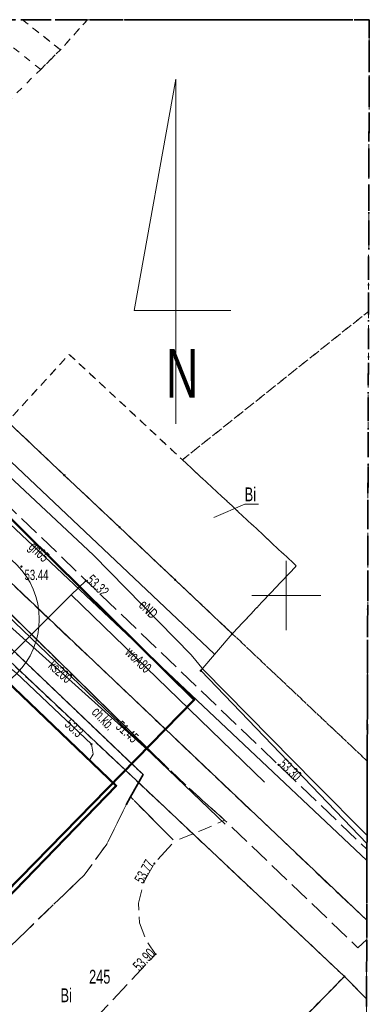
# Model space of a CAD drawing. Header units: metres. Extents: x 5507792 to 5507956, y 5948884 to 5948992.
# Tile 15 of 15: x 5507931 to 5507956, y 5948920 to 5948992. Entities that reach past the tile are written whole.
import ezdxf
from ezdxf.enums import TextEntityAlignment as Align

# ---------------------------------------------------------------- set-up
doc = ezdxf.new("R2010")
doc.units = ezdxf.units.M
doc.header["$MEASUREMENT"] = 0
for name, pattern in [('L_0_02', [0]), ('L_0_03', [1, 0.5, -0.5]), ('L_0_04', [1.5, 1, -0.5]), ('L_0_06', [2, 1.5, -0.5]), ('L_0_4E', [2.5, 1.5, -1]), ('L_0_B1', [2.5, 1.5, -0.5, 0, -0.5])]:
    doc.linetypes.add(name, pattern=pattern)
doc.layers.get('0').update_dxf_attribs({"color": 2, "linetype": 'CONTINUOUS', "lineweight": 5})
doc.layers.add('0_legenda', color=7, linetype='CONTINUOUS', lineweight=5, true_color=0x000000)
for name, color, linetype, lineweight in [('1_roslinnosc', 102, 'CONTINUOUS', 5), ('312-budynek ewidencyjny', 7, 'CONTINUOUS', 18), ('EGB_Budynek', 7, 'CONTINUOUS', 50), ('EGB_DzialkaEwidencyjna', 7, 'L_0_02', 18), ('EGB_JednostkaEwidencyjna', 7, 'CONTINUOUS', 18), ('EGB_KonturUzytkuGruntowego', 96, 'L_0_03', 18), ('EGB_ObrebEwidencyjny', 7, 'CONTINUOUS', 18), ('EGB_PunktGraniczny', 7, 'CONTINUOUS', 18), ('GES_PrzewodElektroenergetyczny', 1, 'CONTINUOUS', 18), ('GES_PrzewodGazowy', 52, 'CONTINUOUS', 18), ('GES_PrzewodKanalizacyjny', 36, 'CONTINUOUS', 18), ('GES_PrzewodKanalizacyjny-Projektowany', 36, 'CONTINUOUS', 18), ('GES_PrzewodTelekomunikacyjny', 30, 'CONTINUOUS', 18), ('GES_PrzewodWodociagowy', 5, 'CONTINUOUS', 18), ('GES_Rzedna', 7, 'CONTINUOUS', 18), ('OT_Komunikacja', 7, 'CONTINUOUS', 18), ('OT_Ogrodzenia', 7, 'CONTINUOUS', 18), ('OT_Rzedna', 7, 'CONTINUOUS', 18), ('OT_ZagospodarowanieTerenu', 7, 'CONTINUOUS', 18), ('OTKC', 7, 'CONTINUOUS', 13), ('OTKJ', 7, 'CONTINUOUS', 13), ('OTKK', 7, 'CONTINUOUS', 13), ('OTKU', 7, 'CONTINUOUS', 13), ('OTOO', 7, 'CONTINUOUS', 13), ('OTRS', 7, 'CONTINUOUS', 13), ('OTZT', 7, 'CONTINUOUS', 18), ('SUEP', 7, 'CONTINUOUS', 13), ('SUGP', 7, 'CONTINUOUS', 18), ('SUKP', 7, 'CONTINUOUS', 13), ('SUTP', 7, 'CONTINUOUS', 13), ('SUWP', 7, 'CONTINUOUS', 13)]:
    doc.layers.add(name, color=color, linetype=linetype, lineweight=lineweight)
doc.layers.add('Zakres', color=7, linetype='CONTINUOUS')
doc.styles.get("Standard").update_dxf_attribs({"font": 'arial.ttf', "width": 0.75})
doc.linetypes.add('L_0_15_SHX', pattern='A,0,-0.375,-0.75,-0.75,-0.75,-0.75,-0.75,[1,Nowogard 244.shx,S=0.05,R=0,X=0,Y=0],-0.75,-0.75,-0.75,-0.75,-0.375', length=7.5)

# ---------------------------------------------------------------- blocks, each defined once
blk = doc.blocks.new('L_0_02_2')
at = {"color": 0}
blk.add_point((0, 0), dxfattribs=at)
blk = doc.blocks.new('L_0_02_1')
at = {"color": 0}
blk.add_point((0, 0), dxfattribs=at)
blk = doc.blocks.new('EGPG_N')
at = {"linetype": 'Continuous', "lineweight": 13}
blk.add_hatch(color=0, dxfattribs=at).paths.add_polyline_path([(0, -0.1, 1), (0, 0.1, 1)])
at = {"color": 0, "linetype": 'Continuous', "lineweight": 13}
blk.add_circle((0, 0), 0.1, dxfattribs=at)
blk = doc.blocks.new('SUPS01_07')
at = {"linetype": 'Continuous', "lineweight": 13}
blk.add_hatch(color=0, dxfattribs=at).paths.add_polyline_path([(0, -0.09, 1), (0, 0.09, 1)])
at = {"color": 0, "linetype": 'Continuous', "lineweight": 13}
blk.add_circle((0, 0), 0.0906, dxfattribs=at)
blk = doc.blocks.new('SUPS01_05')
at = {"linetype": 'Continuous', "lineweight": 13}
blk.add_hatch(color=0, dxfattribs=at).paths.add_polyline_path([(0, -0.09, 1), (0, 0.09, 1)])
at = {"color": 0, "linetype": 'Continuous', "lineweight": 13}
blk.add_circle((0, 0), 0.0906, dxfattribs=at)
blk = doc.blocks.new('OTRS')
at = {"linetype": 'Continuous', "lineweight": 13}
blk.add_hatch(color=0, dxfattribs=at).paths.add_polyline_path([(0, -0.09, 1), (0, 0.09, 1)])
at = {"color": 0, "linetype": 'Continuous', "lineweight": 13}
blk.add_circle((0, 0), 0.0906, dxfattribs=at)
blk = doc.blocks.new('WTORNIK')
at = {"color": 251, "linetype": 'Continuous', "lineweight": 18, "true_color": 0x636466, "flags": 128}
for points in [[(5508125.161, 5949020.532), (5508125.161, 5949045.432), (5508122.161, 5949028.732), (5508129.161, 5949028.732)], [(5508133.161, 5949005.632), (5508133.161, 5949010.632)], [(5508130.661, 5949008.132), (5508135.661, 5949008.132)]]:
    blk.add_lwpolyline(points, dxfattribs=at)
at = {"layer": '312-budynek ewidencyjny', "color": 251, "linetype": 'Continuous', "lineweight": 18, "true_color": 0x636466, "flags": 128}
for points in [[(5508112.901, 5949001.982), (5508120.861, 5948994.392)], [(5508120.861, 5948994.392), (5508109.831, 5948983.022)]]:
    blk.add_lwpolyline(points, dxfattribs=at)
at = {"layer": 'EGB_Budynek', "color": 251, "linetype": 'Continuous', "lineweight": 50, "true_color": 0x636466, "flags": 128}
blk.add_lwpolyline([(5508109.831, 5948983.022), (5508108.721, 5948984.092), (5508102.451, 5948990.072), (5508101.891, 5948990.592), (5508112.901, 5949001.982), (5508120.861, 5948994.392)], close=True, dxfattribs=at)
at = {"layer": 'EGB_DzialkaEwidencyjna', "linetype": 'CONTINUOUS', "lineweight": 18}
for p, q in [((5508078.861, 5949034.852), (5508062.304, 5949049.732)), ((5508062.304, 5949049.732), (5508077.501, 5949049.732)), ((5508077.501, 5949049.732), (5508087.101, 5949040.882)), ((5508087.101, 5949040.882), (5508097.291, 5949037.442)), ((5508097.291, 5949037.442), (5508101.751, 5949033.172)), ((5508085.481, 5949029.052), (5508078.861, 5949034.852)), ((5508101.751, 5949033.172), (5508106.451, 5949028.682)), ((5508110.211, 5949006.152), (5508085.481, 5949029.052)), ((5508106.451, 5949028.682), (5508113.011, 5949020.702)), ((5508113.011, 5949020.702), (5508117.111, 5949016.822)), ((5508117.111, 5949016.822), (5508121.101, 5949013.062)), ((5508121.101, 5949013.062), (5508125.121, 5949009.272)), ((5508125.121, 5949009.272), (5508129.251, 5949005.372)), ((5508082.751, 5948977.232), (5508110.211, 5949006.152)), ((5508110.211, 5949006.152), (5508137.361, 5948980.612)), ((5508137.361, 5948980.612), (5508110.211, 5949006.152)), ((5508129.251, 5949005.372), (5508126.971, 5949002.702)), ((5508126.971, 5949002.702), (5508138.994, 5948990.182)), ((5508138.994, 5948990.182), (5508138.962, 5948978.986)), ((5508137.361, 5948980.612), (5508103.171, 5948945.832)), ((5508138.962, 5948978.986), (5508137.361, 5948980.612)), ((5508098.171, 5948952.422), (5508082.751, 5948977.232)), ((5508103.171, 5948945.832), (5508098.171, 5948952.422))]:
    blk.add_line(p, q, dxfattribs=at)
at = {"layer": 'EGB_JednostkaEwidencyjna', "color": 251, "linetype": 'L_0_B1', "lineweight": 35, "true_color": 0x636466, "flags": 128}
blk.add_lwpolyline([(5508031.461, 5949049.732), (5508139.161, 5949049.732), (5508138.861, 5948943.132), (5508029.661, 5948943.132)], close=True, dxfattribs=at)
at = {"layer": 'EGB_KonturUzytkuGruntowego', "color": 251, "linetype": 'L_0_03', "lineweight": 18, "true_color": 0x636466, "flags": 128}
for points in [[(5508077.501, 5949049.732), (5508087.101, 5949040.882), (5508097.291, 5949037.442), (5508101.751, 5949033.172), (5508106.451, 5949028.682), (5508113.011, 5949020.702), (5508117.111, 5949016.822), (5508121.101, 5949013.062), (5508125.121, 5949009.272), (5508129.251, 5949005.372), (5508139.01, 5948996.168), (5508138.962, 5948978.986), (5508137.361, 5948980.612), (5508110.211, 5949006.152), (5508085.481, 5949029.052), (5508078.861, 5949034.852), (5508062.304, 5949049.732)], [(5508139.161, 5949049.732), (5508139.102, 5949028.661), (5508125.651, 5949017.932), (5508121.631, 5949021.682), (5508117.461, 5949025.552), (5508113.011, 5949020.702), (5508106.451, 5949028.682), (5508111.171, 5949033.332), (5508106.671, 5949037.482), (5508110.831, 5949041.632), (5508115.401, 5949046.142), (5508116.831, 5949047.562), (5508118.795, 5949049.732)], [(5508115.401, 5949046.142), (5508110.879, 5949049.732), (5508114.079, 5949049.732), (5508116.831, 5949047.562)], [(5508118.795, 5949049.732), (5508116.831, 5949047.562), (5508114.079, 5949049.732)], [(5508139.102, 5949028.661), (5508139.01, 5948996.168), (5508129.251, 5949005.372), (5508133.881, 5949010.272), (5508129.711, 5949014.162), (5508125.651, 5949017.932)], [(5508129.251, 5949005.372), (5508125.121, 5949009.272), (5508121.101, 5949013.062), (5508117.111, 5949016.822), (5508113.011, 5949020.702), (5508117.461, 5949025.552), (5508121.631, 5949021.682), (5508125.651, 5949017.932), (5508129.711, 5949014.162), (5508133.881, 5949010.272)], [(5508103.171, 5948945.832), (5508098.171, 5948952.422), (5508082.751, 5948977.232), (5508110.211, 5949006.152), (5508137.361, 5948980.612)], [(5508138.937, 5948969.915), (5508136.101, 5948966.802), (5508113.359, 5948943.132), (5508105.724, 5948943.132), (5508103.171, 5948945.832), (5508137.361, 5948980.612), (5508138.962, 5948978.986)]]:
    blk.add_lwpolyline(points, close=True, dxfattribs=at)
at = {"layer": 'EGB_KonturUzytkuGruntowego', "color": 251, "linetype": 'Continuous', "lineweight": 13, "true_color": 0x636466, "flags": 128}
blk.add_lwpolyline([(5508131.151, 5949014.722), (5508130.151, 5949014.722), (5508127.921, 5949013.772)], dxfattribs=at)
at = {"layer": 'EGB_ObrebEwidencyjny', "color": 251, "linetype": 'L_0_4E', "lineweight": 35, "true_color": 0x636466, "flags": 128}
blk.add_lwpolyline([(5508031.461, 5949049.732), (5508139.161, 5949049.732), (5508138.861, 5948943.132), (5508029.661, 5948943.132)], close=True, dxfattribs=at)
at = {"layer": 'EGB_PunktGraniczny', "color": 251, "true_color": 0x636466}
for p in [(5508117.111, 5949016.822), (5508121.101, 5949013.062), (5508125.121, 5949009.272), (5508129.251, 5949005.372), (5508126.971, 5949002.702), (5508137.361, 5948980.612)]:
    blk.add_point(p, dxfattribs=at)
at = {"layer": 'GES_PrzewodElektroenergetyczny', "color": 251, "linetype": 'Continuous', "lineweight": 18, "true_color": 0x636466, "flags": 128}
for points in [[(5508138.995, 5948990.788), (5508135.271, 5948994.562), (5508127.161, 5949002.752), (5508126.271, 5949003.842), (5508119.231, 5949011.052), (5508107.751, 5949021.772), (5508096.641, 5949033.022), (5508093.391, 5949034.622), (5508077.207, 5949049.732)], [(5508076.161, 5949019.862), (5508086.701, 5949031.542), (5508111.181, 5949008.412), (5508128.751, 5948991.622)]]:
    blk.add_lwpolyline(points, dxfattribs=at)
at = {"layer": 'GES_PrzewodGazowy', "color": 251, "linetype": 'Continuous', "lineweight": 18, "true_color": 0x636466, "flags": 128}
blk.add_lwpolyline([(5508138.99, 5948988.988), (5508107.211, 5949018.902)], dxfattribs=at)
at = {"layer": 'GES_PrzewodKanalizacyjny', "color": 251, "linetype": 'Continuous', "lineweight": 18, "true_color": 0x636466, "flags": 128}
blk.add_lwpolyline([(5508124.551, 5948995.692), (5508124.311, 5948995.912), (5508109.351, 5949009.342), (5508109.081, 5949009.582)], dxfattribs=at)
at = {"layer": 'GES_PrzewodKanalizacyjny-Projektowany', "color": 251, "linetype": 'L_0_06', "lineweight": 18, "true_color": 0x636466, "flags": 128}
blk.add_lwpolyline([(5508100.461, 5949021.172), (5508138.978, 5948984.666)], dxfattribs=at)
at = {"layer": 'GES_PrzewodTelekomunikacyjny', "color": 251, "linetype": 'Continuous', "lineweight": 18, "true_color": 0x636466, "flags": 128}
for points in [[(5508127.941, 5949003.912), (5508094.121, 5949035.882), (5508088.411, 5949028.922), (5508069.881, 5949010.182)], [(5508118.921, 5948996.242), (5508119.191, 5948996.662), (5508119.071, 5948997.382), (5508113.641, 5949002.542), (5508110.761, 5949004.802), (5508107.931, 5949001.882), (5508104.731, 5949005.062), (5508099.381, 5949010.362), (5508086.721, 5949022.882), (5508086.611, 5949024.272), (5508086.231, 5949024.672)]]:
    blk.add_lwpolyline(points, dxfattribs=at)
at = {"layer": 'GES_PrzewodWodociagowy', "color": 251, "linetype": 'Continuous', "lineweight": 18, "true_color": 0x636466, "flags": 128}
for points in [[(5508117.601, 5949008.192), (5508118.661, 5949009.192)], [(5508106.861, 5948997.452), (5508117.601, 5949008.192)], [(5508117.601, 5949008.192), (5508131.581, 5948994.652)]]:
    blk.add_lwpolyline(points, dxfattribs=at)
at = {"layer": 'OT_Komunikacja', "color": 251, "linetype": 'L_0_06', "lineweight": 18, "true_color": 0x636466, "flags": 128}
for points in [[(5508138.974, 5948983.274), (5508138.341, 5948982.672), (5508128.701, 5948991.902), (5508126.641, 5948993.752), (5508124.541, 5948995.702), (5508111.201, 5949008.782), (5508105.261, 5949007.042), (5508086.271, 5949025.782), (5508084.841, 5949026.342), (5508083.361, 5949026.432), (5508082.071, 5949026.042), (5508076.161, 5949019.862), (5508064.911, 5949007.842), (5508059.621, 5949011.712), (5508060.891, 5949012.072), (5508062.391, 5949012.862), (5508081.111, 5949033.112), (5508081.851, 5949033.952), (5508082.221, 5949034.952), (5508082.501, 5949036.162), (5508082.461, 5949037.372), (5508082.011, 5949038.642), (5508085.171, 5949041.132), (5508085.841, 5949040.782), (5508086.631, 5949040.482), (5508087.431, 5949040.432), (5508088.291, 5949040.732), (5508089.401, 5949041.962), (5508093.181, 5949038.042), (5508092.681, 5949037.272), (5508092.441, 5949036.822), (5508092.341, 5949036.252), (5508092.321, 5949035.742), (5508092.451, 5949035.222), (5508092.811, 5949034.272), (5508093.141, 5949033.672), (5508093.241, 5949033.552), (5508108.971, 5949018.522), (5508132.591, 5948995.892), (5508138.992, 5948989.797)], [(5508108.041, 5948981.072), (5508109.721, 5948979.432), (5508111.631, 5948981.292), (5508111.771, 5948981.412), (5508118.551, 5948987.932), (5508120.181, 5948990.162), (5508121.571, 5948993.012), (5508121.891, 5948993.582), (5508125.081, 5948990.392), (5508123.621, 5948988.772), (5508122.881, 5948987.482), (5508122.471, 5948985.902), (5508122.541, 5948984.492), (5508123.071, 5948983.162), (5508123.711, 5948982.222), (5508117.501, 5948975.602), (5508119.791, 5948973.532), (5508118.371, 5948972.062), (5508117.021, 5948970.652), (5508106.071, 5948981.252), (5508106.921, 5948982.162)]]:
    blk.add_lwpolyline(points, close=True, dxfattribs=at)
at = {"layer": 'OT_Komunikacja', "color": 251, "linetype": 'L_0_04', "lineweight": 18, "true_color": 0x636466, "flags": 128}
blk.add_lwpolyline([(5508121.891, 5948993.582), (5508122.801, 5948995.202), (5508111.111, 5949006.352), (5508110.311, 5949007.382), (5508107.041, 5949006.152), (5508103.291, 5949006.912), (5508101.151, 5949009.092), (5508099.981, 5949010.192), (5508086.581, 5949023.652), (5508084.871, 5949023.892), (5508082.851, 5949024.432), (5508080.381, 5949021.752), (5508078.971, 5949020.192), (5508077.691, 5949018.762), (5508068.001, 5949008.102), (5508067.661, 5949005.832), (5508064.911, 5949007.842), (5508076.161, 5949019.862), (5508082.071, 5949026.042), (5508083.361, 5949026.432), (5508084.841, 5949026.342), (5508086.271, 5949025.782), (5508105.261, 5949007.042), (5508111.201, 5949008.782), (5508124.541, 5948995.702), (5508126.641, 5948993.752), (5508128.701, 5948991.902), (5508127.121, 5948991.202), (5508125.081, 5948990.392)], close=True, dxfattribs=at)
at = {"layer": 'OT_Komunikacja', "color": 251, "linetype": 'Continuous', "lineweight": 25, "true_color": 0x636466, "flags": 128}
blk.add_lwpolyline([(5508076.161, 5949019.862), (5508082.071, 5949026.042), (5508083.361, 5949026.432), (5508084.841, 5949026.342), (5508086.271, 5949025.782), (5508105.261, 5949007.042), (5508111.201, 5949008.782), (5508124.541, 5948995.702)], dxfattribs=at)
at = {"layer": 'OT_Ogrodzenia', "linetype": 'L_0_15_SHX', "lineweight": 35}
for p, q in [((5508104.981, 5948999.922), (5508111.111, 5949006.352)), ((5508111.111, 5949006.352), (5508122.801, 5948995.202)), ((5508101.551, 5948996.372), (5508104.981, 5948999.922)), ((5508098.381, 5948993.122), (5508101.551, 5948996.372)), ((5508122.801, 5948995.202), (5508121.891, 5948993.582)), ((5508088.191, 5948982.502), (5508098.381, 5948993.122)), ((5508121.891, 5948993.582), (5508121.571, 5948993.012)), ((5508089.581, 5948981.102), (5508088.191, 5948982.502)), ((5508091.231, 5948979.472), (5508089.581, 5948981.102))]:
    blk.add_line(p, q, dxfattribs=at)
at = {"layer": 'OT_Ogrodzenia', "linetype": 'CONTINUOUS', "lineweight": 35}
for p, q in [((5508104.981, 5948999.922), (5508111.111, 5949006.352)), ((5508111.111, 5949006.352), (5508122.801, 5948995.202)), ((5508101.551, 5948996.372), (5508104.981, 5948999.922)), ((5508098.381, 5948993.122), (5508101.551, 5948996.372)), ((5508122.801, 5948995.202), (5508121.891, 5948993.582)), ((5508088.191, 5948982.502), (5508098.381, 5948993.122)), ((5508121.891, 5948993.582), (5508121.571, 5948993.012)), ((5508089.581, 5948981.102), (5508088.191, 5948982.502)), ((5508091.231, 5948979.472), (5508089.581, 5948981.102))]:
    blk.add_line(p, q, dxfattribs=at)
at = {"layer": 'OT_Rzedna', "color": 251, "true_color": 0x636466}
blk.add_point((5508114.011, 5949010.222), dxfattribs=at)
at = {"layer": 'OT_ZagospodarowanieTerenu', "color": 251, "linetype": 'L_0_04', "lineweight": 18, "true_color": 0x636466, "flags": 128}
blk.add_lwpolyline([(5508098.381, 5948993.122), (5508101.551, 5948996.372), (5508104.981, 5948999.922), (5508111.111, 5949006.352), (5508122.801, 5948995.202), (5508121.891, 5948993.582), (5508121.571, 5948993.012), (5508120.181, 5948990.162), (5508118.551, 5948987.932), (5508111.771, 5948981.412), (5508111.631, 5948981.292), (5508109.831, 5948983.022), (5508120.861, 5948994.392), (5508112.901, 5949001.982), (5508101.891, 5948990.592), (5508102.451, 5948990.072), (5508099.761, 5948987.262), (5508099.201, 5948987.792), (5508091.231, 5948979.472), (5508089.581, 5948981.102), (5508088.191, 5948982.502)], close=True, dxfattribs=at)
at = {"layer": 'OTKC', "color": 251, "linetype": 'L_0_04', "lineweight": 18, "true_color": 0x636466, "flags": 128}
blk.add_lwpolyline([(5508121.891, 5948993.582), (5508122.801, 5948995.202), (5508111.111, 5949006.352), (5508110.311, 5949007.382), (5508107.041, 5949006.152), (5508103.291, 5949006.912), (5508101.151, 5949009.092), (5508099.981, 5949010.192), (5508086.581, 5949023.652), (5508084.871, 5949023.892), (5508082.851, 5949024.432), (5508080.381, 5949021.752), (5508078.971, 5949020.192), (5508077.691, 5949018.762), (5508068.001, 5949008.102), (5508067.661, 5949005.832), (5508064.911, 5949007.842), (5508076.161, 5949019.862), (5508082.071, 5949026.042), (5508083.361, 5949026.432), (5508084.841, 5949026.342), (5508086.271, 5949025.782), (5508105.261, 5949007.042), (5508111.201, 5949008.782), (5508124.541, 5948995.702), (5508126.641, 5948993.752), (5508128.701, 5948991.902), (5508127.121, 5948991.202), (5508125.081, 5948990.392)], close=True, dxfattribs=at)
at = {"layer": 'OTKJ', "color": 251, "linetype": 'L_0_06', "lineweight": 18, "true_color": 0x636466, "flags": 128}
blk.add_lwpolyline([(5508138.974, 5948983.274), (5508138.341, 5948982.672), (5508128.701, 5948991.902), (5508126.641, 5948993.752), (5508124.541, 5948995.702), (5508111.201, 5949008.782), (5508105.261, 5949007.042), (5508086.271, 5949025.782), (5508084.841, 5949026.342), (5508083.361, 5949026.432), (5508082.071, 5949026.042), (5508076.161, 5949019.862), (5508064.911, 5949007.842), (5508059.621, 5949011.712), (5508060.891, 5949012.072), (5508062.391, 5949012.862), (5508081.111, 5949033.112), (5508081.851, 5949033.952), (5508082.221, 5949034.952), (5508082.501, 5949036.162), (5508082.461, 5949037.372), (5508082.011, 5949038.642), (5508085.171, 5949041.132), (5508085.841, 5949040.782), (5508086.631, 5949040.482), (5508087.431, 5949040.432), (5508088.291, 5949040.732), (5508089.401, 5949041.962), (5508093.181, 5949038.042), (5508092.681, 5949037.272), (5508092.441, 5949036.822), (5508092.341, 5949036.252), (5508092.321, 5949035.742), (5508092.451, 5949035.222), (5508092.811, 5949034.272), (5508093.141, 5949033.672), (5508093.241, 5949033.552), (5508108.971, 5949018.522), (5508132.591, 5948995.892), (5508138.992, 5948989.797)], close=True, dxfattribs=at)
at = {"layer": 'OTKK', "color": 251, "linetype": 'Continuous', "lineweight": 25, "true_color": 0x636466, "flags": 128}
blk.add_lwpolyline([(5508076.161, 5949019.862), (5508082.071, 5949026.042), (5508083.361, 5949026.432), (5508084.841, 5949026.342), (5508086.271, 5949025.782), (5508105.261, 5949007.042), (5508111.201, 5949008.782), (5508124.541, 5948995.702)], dxfattribs=at)
at = {"layer": 'OTKU', "color": 251, "linetype": 'L_0_06', "lineweight": 18, "true_color": 0x636466, "flags": 128}
blk.add_lwpolyline([(5508108.041, 5948981.072), (5508109.721, 5948979.432), (5508111.631, 5948981.292), (5508111.771, 5948981.412), (5508118.551, 5948987.932), (5508120.181, 5948990.162), (5508121.571, 5948993.012), (5508121.891, 5948993.582), (5508125.081, 5948990.392), (5508123.621, 5948988.772), (5508122.881, 5948987.482), (5508122.471, 5948985.902), (5508122.541, 5948984.492), (5508123.071, 5948983.162), (5508123.711, 5948982.222), (5508117.501, 5948975.602), (5508119.791, 5948973.532), (5508118.371, 5948972.062), (5508117.021, 5948970.652), (5508106.071, 5948981.252), (5508106.921, 5948982.162)], close=True, dxfattribs=at)
at = {"layer": 'OTOO', "linetype": 'L_0_15_SHX', "lineweight": 35}
for p, q in [((5508104.981, 5948999.922), (5508111.111, 5949006.352)), ((5508111.111, 5949006.352), (5508122.801, 5948995.202)), ((5508101.551, 5948996.372), (5508104.981, 5948999.922)), ((5508098.381, 5948993.122), (5508101.551, 5948996.372)), ((5508122.801, 5948995.202), (5508121.891, 5948993.582)), ((5508088.191, 5948982.502), (5508098.381, 5948993.122)), ((5508121.891, 5948993.582), (5508121.571, 5948993.012)), ((5508089.581, 5948981.102), (5508088.191, 5948982.502)), ((5508091.231, 5948979.472), (5508089.581, 5948981.102))]:
    blk.add_line(p, q, dxfattribs=at)
at = {"layer": 'OTOO', "linetype": 'CONTINUOUS', "lineweight": 35}
for p, q in [((5508104.981, 5948999.922), (5508111.111, 5949006.352)), ((5508111.111, 5949006.352), (5508122.801, 5948995.202)), ((5508101.551, 5948996.372), (5508104.981, 5948999.922)), ((5508098.381, 5948993.122), (5508101.551, 5948996.372)), ((5508122.801, 5948995.202), (5508121.891, 5948993.582)), ((5508088.191, 5948982.502), (5508098.381, 5948993.122)), ((5508121.891, 5948993.582), (5508121.571, 5948993.012)), ((5508089.581, 5948981.102), (5508088.191, 5948982.502)), ((5508091.231, 5948979.472), (5508089.581, 5948981.102))]:
    blk.add_line(p, q, dxfattribs=at)
at = {"layer": 'OTZT', "color": 251, "linetype": 'L_0_04', "lineweight": 18, "true_color": 0x636466, "flags": 128}
blk.add_lwpolyline([(5508098.381, 5948993.122), (5508101.551, 5948996.372), (5508104.981, 5948999.922), (5508111.111, 5949006.352), (5508122.801, 5948995.202), (5508121.891, 5948993.582), (5508121.571, 5948993.012), (5508120.181, 5948990.162), (5508118.551, 5948987.932), (5508111.771, 5948981.412), (5508111.631, 5948981.292), (5508109.831, 5948983.022), (5508120.861, 5948994.392), (5508112.901, 5949001.982), (5508101.891, 5948990.592), (5508102.451, 5948990.072), (5508099.761, 5948987.262), (5508099.201, 5948987.792), (5508091.231, 5948979.472), (5508089.581, 5948981.102), (5508088.191, 5948982.502)], close=True, dxfattribs=at)
at = {"layer": 'SUEP', "color": 251, "linetype": 'Continuous', "lineweight": 18, "true_color": 0x636466, "flags": 128}
for points in [[(5508138.995, 5948990.788), (5508135.271, 5948994.562), (5508127.161, 5949002.752), (5508126.271, 5949003.842), (5508119.231, 5949011.052), (5508107.751, 5949021.772), (5508096.641, 5949033.022), (5508093.391, 5949034.622), (5508077.207, 5949049.732)], [(5508076.161, 5949019.862), (5508086.701, 5949031.542), (5508111.181, 5949008.412), (5508128.751, 5948991.622)]]:
    blk.add_lwpolyline(points, dxfattribs=at)
at = {"layer": 'SUGP', "color": 251, "linetype": 'Continuous', "lineweight": 18, "true_color": 0x636466, "flags": 128}
blk.add_lwpolyline([(5508138.99, 5948988.988), (5508107.211, 5949018.902)], dxfattribs=at)
at = {"layer": 'SUKP', "color": 251, "linetype": 'Continuous', "lineweight": 18, "true_color": 0x636466, "flags": 128}
for points in [[(5508100.461, 5949021.172), (5508138.978, 5948984.666)], [(5508124.551, 5948995.692), (5508124.311, 5948995.912), (5508109.351, 5949009.342), (5508109.081, 5949009.582)]]:
    blk.add_lwpolyline(points, dxfattribs=at)
at = {"layer": 'SUTP', "color": 251, "linetype": 'Continuous', "lineweight": 18, "true_color": 0x636466, "flags": 128}
for points in [[(5508127.941, 5949003.912), (5508094.121, 5949035.882), (5508088.411, 5949028.922), (5508069.881, 5949010.182)], [(5508118.921, 5948996.242), (5508119.191, 5948996.662), (5508119.071, 5948997.382), (5508113.641, 5949002.542), (5508110.761, 5949004.802), (5508107.931, 5949001.882), (5508104.731, 5949005.062), (5508099.381, 5949010.362), (5508086.721, 5949022.882), (5508086.611, 5949024.272), (5508086.231, 5949024.672)]]:
    blk.add_lwpolyline(points, dxfattribs=at)
at = {"layer": 'SUWP', "color": 251, "linetype": 'Continuous', "lineweight": 18, "true_color": 0x636466, "flags": 128}
for points in [[(5508117.601, 5949008.192), (5508118.661, 5949009.192)], [(5508106.861, 5948997.452), (5508117.601, 5949008.192)], [(5508117.601, 5949008.192), (5508131.581, 5948994.652)]]:
    blk.add_lwpolyline(points, dxfattribs=at)
at = {"layer": 'Zakres', "color": 251, "lineweight": 50, "true_color": 0x636466, "flags": 128}
blk.add_lwpolyline([(5508091.841, 5949034.782), (5508126.501, 5949000.592), (5508079.321, 5948952.382), (5508076.381, 5948958.702), (5508051.531, 5949005.592), (5508088.221, 5949040.282)], close=True, dxfattribs=at)
at = {"layer": 'EGB_DzialkaEwidencyjna', "color": 251, "linetype": 'Continuous', "true_color": 0x636466}
for name, p, xscale, yscale, zscale, rotation in [('L_0_02_2', (5508117.111, 5949016.822), 0.5, 0.5, 0.5, 136.58), ('L_0_02_1', (5508117.111, 5949016.822), 0.5, 0.5, 0.5, 316.7), ('L_0_02_2', (5508121.101, 5949013.062), 0.5, 0.5, 0.5, 136.7), ('L_0_02_1', (5508121.101, 5949013.062), 0.5, 0.5, 0.5, 316.69), ('L_0_02_2', (5508125.121, 5949009.272), 0.4999999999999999, 0.4999999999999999, 0.4999999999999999, 136.69), ('L_0_02_1', (5508125.121, 5949009.272), 0.5, 0.5, 0.5, 316.64), ('L_0_02_2', (5508129.251, 5949005.372), 0.4999999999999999, 0.4999999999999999, 0.4999999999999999, 136.64), ('L_0_02_1', (5508129.251, 5949005.372), 0.5, 0.5, 0.5, 229.5), ('L_0_02_2', (5508126.971, 5949002.702), 0.5, 0.5, 0.5, 49.50000000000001), ('L_0_02_1', (5508126.971, 5949002.702), 0.5, 0.5, 0.5, 313.84), ('L_0_02_2', (5508138.994, 5948990.182), 0.5, 0.5, 0.5, 133.84), ('L_0_02_1', (5508138.994, 5948990.182), 0.5, 0.5, 0.5, 269.8399999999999), ('L_0_02_2', (5508137.361, 5948980.612), 0.5, 0.5, 0.5, 136.75), ('L_0_02_1', (5508137.361, 5948980.612), 0.5, 0.5, 0.5, 225.49), ('L_0_02_2', (5508137.361, 5948980.612), 0.5, 0.5, 0.5, 314.56), ('L_0_02_1', (5508137.361, 5948980.612), 0.5, 0.5, 0.5, 136.75), ('L_0_02_2', (5508138.962, 5948978.986), 0.5, 0.5, 0.5, 89.84000000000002), ('L_0_02_1', (5508138.962, 5948978.986), 0.5, 0.5, 0.5, 134.56)]:
    blk.add_blockref(name, p, dxfattribs=dict(at, xscale=xscale, yscale=yscale, zscale=zscale, rotation=rotation))
at = {"layer": 'EGB_PunktGraniczny', "color": 251, "linetype": 'Continuous', "true_color": 0x636466, "xscale": 0.5, "yscale": 0.5, "zscale": 0.5}
for p in [(5508117.111, 5949016.822), (5508121.101, 5949013.062), (5508125.121, 5949009.272), (5508129.251, 5949005.372), (5508126.971, 5949002.702), (5508137.361, 5948980.612)]:
    blk.add_blockref('EGPG_N', p, dxfattribs=at)
at = {"layer": 'GES_Rzedna', "color": 251, "linetype": 'Continuous', "true_color": 0x636466, "xscale": 0.5, "yscale": 0.5, "zscale": 0.5}
for name, p in [('SUPS01_07', (5508119.071, 5948997.382)), ('SUPS01_05', (5508124.311, 5948995.912))]:
    blk.add_blockref(name, p, dxfattribs=at)
at = {"layer": 'OT_Rzedna', "color": 251, "linetype": 'Continuous', "true_color": 0x636466, "xscale": 0.5, "yscale": 0.5, "zscale": 0.5}
for p in [(5508114.011, 5949010.222), (5508118.661, 5949009.192), (5508132.591, 5948995.892), (5508123.621, 5948988.772), (5508123.711, 5948982.222)]:
    blk.add_blockref('OTRS', p, dxfattribs=at)
at = {"layer": 'OTRS', "color": 251, "linetype": 'Continuous', "true_color": 0x636466, "xscale": 0.5, "yscale": 0.5, "zscale": 0.5}
for p in [(5508118.661, 5949009.192), (5508132.591, 5948995.892), (5508123.621, 5948988.772), (5508123.711, 5948982.222)]:
    blk.add_blockref('OTRS', p, dxfattribs=at)
at = {"color": 251, "lineweight": 70, "true_color": 0x636466, "width": 0.66}
blk.add_text('N', height=3.5, dxfattribs=at).set_placement((5508124.461, 5949025.932), align=Align.TOP_LEFT)
at = {"layer": 'EGB_DzialkaEwidencyjna', "color": 251, "lineweight": 20, "true_color": 0x636466, "width": 0.66}
blk.add_text('245', height=1, dxfattribs=at).set_placement((5508118.901, 5948979.789), align=Align.BOTTOM_LEFT)
at = {"layer": 'EGB_KonturUzytkuGruntowego', "color": 251, "lineweight": 20, "true_color": 0x636466, "width": 0.66}
for p in [(5508130.151, 5949014.639), (5508116.841, 5948978.449)]:
    blk.add_text('Bi', height=1, dxfattribs=at).set_placement(p, align=Align.BOTTOM_LEFT)
at = {"layer": 'GES_PrzewodElektroenergetyczny', "color": 251, "lineweight": 15, "true_color": 0x636466, "width": 0.66}
blk.add_text('eND', height=0.75, rotation=314.7, dxfattribs=at).set_placement((5508122.711, 5949007.632), align=Align.MIDDLE_LEFT)
at = {"layer": 'GES_PrzewodGazowy', "color": 251, "lineweight": 15, "true_color": 0x636466, "width": 0.66}
blk.add_text('gn65', height=0.75, rotation=316.7, dxfattribs=at).set_placement((5508114.731, 5949011.822), align=Align.MIDDLE_LEFT)
at = {"layer": 'GES_PrzewodKanalizacyjny', "color": 251, "lineweight": 15, "true_color": 0x636466, "width": 0.66}
blk.add_text('ks200', height=0.75, rotation=318.1, dxfattribs=at).set_placement((5508116.141, 5949003.242), align=Align.MIDDLE_LEFT)
at = {"layer": 'GES_PrzewodWodociagowy', "color": 251, "lineweight": 15, "true_color": 0x636466, "width": 0.66}
blk.add_text('woA80', height=0.75, rotation=315.9, dxfattribs=at).set_placement((5508121.711, 5949004.212), align=Align.MIDDLE_LEFT)
at = {"layer": 'GES_Rzedna', "color": 251, "lineweight": 15, "true_color": 0x636466, "width": 0.66}
for s, rotation, p in [('53.3', 316.5, (5508117.341, 5948999.022)), ('51.45', 318.1, (5508121.021, 5948998.862))]:
    blk.add_text(s, height=0.75, rotation=rotation, dxfattribs=at).set_placement(p, align=Align.MIDDLE_LEFT)
at = {"layer": 'OT_Komunikacja', "color": 251, "lineweight": 15, "true_color": 0x636466, "width": 0.66}
blk.add_text('ch.kb.', height=0.75, rotation=313.6, dxfattribs=at).set_placement((5508118.87, 5948999.499), align=Align.BOTTOM_LEFT)
at = {"layer": 'OT_Rzedna', "color": 251, "lineweight": 15, "true_color": 0x636466, "width": 0.66}
blk.add_text('53.44', height=0.75, rotation=-360, dxfattribs=at).set_placement((5508114.236, 5949009.997), align=Align.TOP_LEFT)
for s, p in [('53.32', (5508118.488, 5949009.011)), ('53.30', (5508132.418, 5948995.711))]:
    blk.add_text(s, height=0.75, rotation=316.3, dxfattribs=at).set_placement(p, align=Align.BOTTOM_LEFT)
for s, rotation, p in [('53.77', 60.2, (5508123.838, 5948988.648)), ('53.90', 46.8, (5508123.893, 5948982.051))]:
    blk.add_text(s, height=0.75, rotation=rotation, dxfattribs=at).set_placement(p, align=Align.BOTTOM_RIGHT)

msp = doc.modelspace()

# ---------------------------------------------------------------- block references
at = {"layer": '0_legenda', "color": 5, "linetype": 'Continuous'}
msp.add_blockref('WTORNIK', (-183.161, -58.132), dxfattribs=at)

# ---------------------------------------------------------------- next in the draw order: linework, layer by layer
at = {"layer": '1_roslinnosc', "color": 52, "linetype": 'Continuous', "true_color": 0xc8c92d}
msp.add_circle((5507926.6, 5948948.29), 5.541, dxfattribs=at)

doc.saveas('drawing.dxf')
